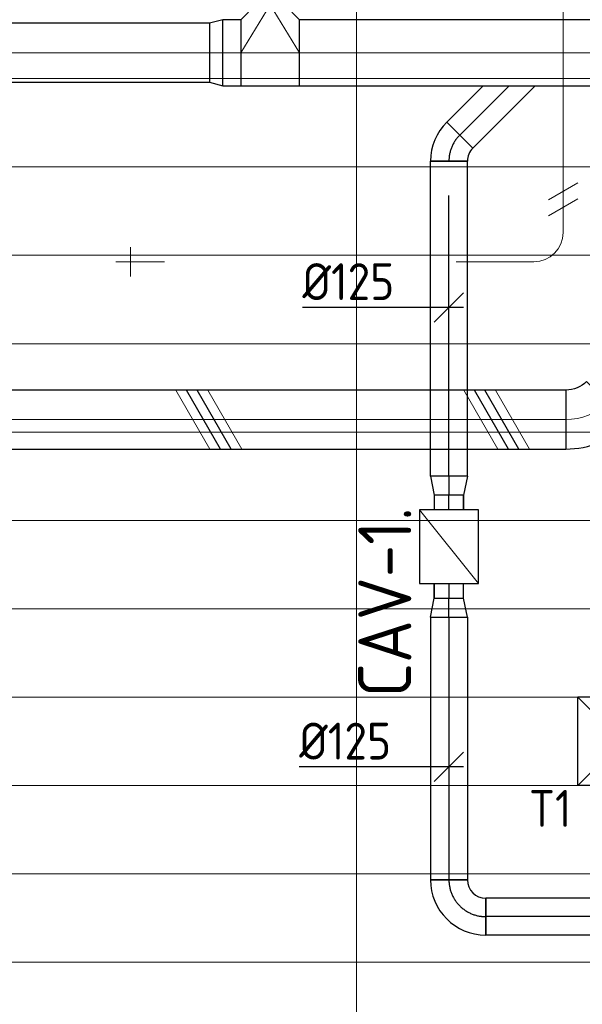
# Model space of a CAD drawing. Header units: millimetres. Extents: x -72412 to 16313, y -1015 to 52998.
# Tile 30 of 64: x -64067 to -62158, y 46487 to 49829. Entities that reach past the tile are written whole.
import ezdxf
from ezdxf.enums import TextEntityAlignment as Align

# ---------------------------------------------------------------- set-up
doc = ezdxf.new("R2010")
doc.units = ezdxf.units.MM
doc.header["$LTSCALE"] = 50
doc.linetypes.add('CENTER2', pattern=[28.575, 19.05, -3.175, 3.175, -3.175])
for name, color, linetype in [('4plfd', 254, 'Continuous'), ('WL570---_RETOUR', 100, 'Continuous'), ('WL570---_RETOUR_HL', 1, 'Continuous'), ('WL570---_TOEVOER', 200, 'Continuous'), ('WL570---_TOEVOER_RST', 200, 'Continuous'), ('WL570---_TOEVOER_RST_HL', 1, 'Continuous'), ('WM570---_RETOUR', 2, 'Continuous'), ('WM570---_RETOUR_PR', 2, 'Continuous'), ('WM570---_TOEVOER_RST_PR', 1, 'Continuous')]:
    doc.layers.add(name, color=color, linetype=linetype)
for name, color, linetype, lineweight in [('WL570---_BESTAAND-HARTLIJN', 161, 'Continuous', 0), ('WL570---_BESTAAND-RETOUR', 140, 'Continuous', 0), ('WL570---_BESTAAND-TOEVOER', 180, 'Continuous', 0), ('WL570---_DEMONTEREN', 10, 'Continuous', 0)]:
    doc.layers.add(name, color=color, linetype=linetype, lineweight=lineweight)
doc.layers.get('WL570---_DEMONTEREN').off()
doc.styles.add('BURO-025', font='ISO96.shx', dxfattribs={"height": 125})
doc.styles.add('MAATVOERING', font='ISO')

# ---------------------------------------------------------------- blocks, each defined once
blk = doc.blocks.new('Groep-44')
at = {"color": 8, "linetype": 'Continuous', "lineweight": 13}
for p, q in [((-73154.9, 48099.1), (-11882.7, 48099.1)), ((-73154.9, 47799.1), (-11882.7, 47799.1)), ((-73154.9, 47499.1), (-11882.7, 47499.1)), ((-73154.9, 47199.1), (-11882.7, 47199.1)), ((-73154.9, 46899.1), (-11882.7, 46899.1)), ((-73154.9, 46599.1), (-11882.7, 46599.1)), ((-73154.9, 46299.1), (-11882.7, 46299.1)), ((-73154.9, 45999.1), (-11882.7, 45999.1)), ((-73154.9, 45699.1), (-11882.7, 45699.1)), ((-73154.9, 45399.1), (-11882.7, 45399.1)), ((-73154.9, 45099.1), (-11882.7, 45099.1))]:
    blk.add_line(p, q, dxfattribs=at)
blk = doc.blocks.new('Groep-50')
at = {"color": 8, "linetype": 'Continuous', "lineweight": 13}
blk.add_line((-65654.9, 50199.1), (-65654.9, 43299.1), dxfattribs=at)
at = {"color": 8}
blk.add_blockref('Groep-44', (0, 0), dxfattribs=at)
blk = doc.blocks.new('Block plafond 5e verd')
at = {"layer": '4plfd'}
blk.add_blockref('Groep-50', (73304.9, -19149.1), dxfattribs=at)
blk = doc.blocks.new('KARO')
for p, q in [((1, 0.5), (0, 0.5)), ((0, -0.5), (1, -0.5))]:
    blk.add_line(p, q)
at = {"invisible_edges": 15}
blk.add_3dface([(0, 0.5), (0, -0.5), (1, -0.5), (1, 0.5)], dxfattribs=at)
at = {"layer": 'WL570---_BESTAAND-HARTLIJN'}
blk.add_line((0, 0), (1, 0), dxfattribs=at)
blk = doc.blocks.new('OSV2242000440G')
blk.add_lwpolyline([(0, -112), (44.8, -100), (44.8, 100), (0, 112)], close=True)
at = {"layer": 'WL570---_BESTAAND-HARTLIJN'}
blk.add_line((0, 0), (44.8, 0), dxfattribs=at)
blk = doc.blocks.new('OTS22422410000H')
blk.add_lwpolyline([(-100, -112), (100, -112), (100, 112), (50, 162), (-50, 162), (-100, 112)], close=True)
at = {"layer": 'WL570---_BESTAAND-HARTLIJN'}
blk.add_line((-100, 0), (100, 0), dxfattribs=at)
at = {"layer": 'WL570---_BESTAAND-RETOUR'}
blk.add_lwpolyline([(-100, 0), (0, 162), (100, 0)], dxfattribs=at)
blk = doc.blocks.new('OBO10000090ZE')
blk.add_lwpolyline([(-50, 0), (50, 0), (50, 100, 1), (-50, 100)], format="xyb", close=True)
at = {"layer": 'WL570---_BESTAAND-HARTLIJN'}
for points in [[(0, 0), (0, 150)], [(-50, 100), (50, 100)]]:
    blk.add_lwpolyline(points, dxfattribs=at)
blk = doc.blocks.new('OBO10000090H')
blk.add_lwpolyline([(50, -100, 0.414214), (-100, 50), (-100, -50, -0.414214), (-50, -100)], format="xyb", close=True)
at = {"invisible_edges": 15}
for points in [[(-91.3, -50.8), (-74, 47.7), (-100, 50), (-100, -50)], [(-82.9, -53), (-48.7, 41), (-74, 47.7), (-91.3, -50.8)], [(-75, -56.7), (-25, 29.9), (-48.7, 41), (-82.9, -53)], [(-67.9, -61.7), (-3.6, 14.9), (-25, 29.9), (-75, -56.7)], [(-61.7, -67.9), (14.9, -3.6), (-3.6, 14.9), (-67.9, -61.7)], [(-56.7, -75), (29.9, -25), (14.9, -3.6), (-61.7, -67.9)], [(-53, -82.9), (41, -48.7), (29.9, -25), (-56.7, -75)], [(-50.8, -91.3), (47.7, -74), (41, -48.7), (-53, -82.9)], [(-50, -100), (50, -100), (47.7, -74), (-50.8, -91.3)]]:
    blk.add_3dface(points, dxfattribs=at)
at = {"layer": 'WL570---_BESTAAND-HARTLIJN'}
blk.add_arc((-100, -100), 100, 0, 90, dxfattribs=at)
blk = doc.blocks.new('OBO20000045H')
blk.add_lwpolyline([(100, -82.8, 0.198912), (12.1, 129.3), (-129.3, -12.1, -0.198912), (-100, -82.8)], format="xyb", close=True)
at = {"invisible_edges": 15}
for points in [[(-123.4, -18.6), (29.8, 110), (12.1, 129.3), (-129.3, -12.1)], [(-118.1, -25.5), (45.7, 89.2), (29.8, 110), (-123.4, -18.6)], [(-113.4, -32.8), (59.8, 67.2), (45.7, 89.2), (-118.1, -25.5)], [(-109.4, -40.6), (71.9, 43.9), (59.8, 67.2), (-113.4, -32.8)], [(-106, -48.6), (81.9, 19.8), (71.9, 43.9), (-109.4, -40.6)], [(-103.4, -57), (89.8, -5.2), (81.9, 19.8), (-106, -48.6)], [(-101.5, -65.5), (95.4, -30.7), (89.8, -5.2), (-103.4, -57)], [(-100.4, -74.1), (98.9, -56.7), (95.4, -30.7), (-101.5, -65.5)], [(-100, -82.8), (100, -82.8), (98.9, -56.7), (-100.4, -74.1)]]:
    blk.add_3dface(points, dxfattribs=at)
at = {"layer": 'WL570---_BESTAAND-HARTLIJN'}
blk.add_arc((-200, -82.8), 200, 0, 45, dxfattribs=at)
blk = doc.blocks.new('UISO')
for p, q in [((0, 0.18), (1, 0.757)), ((0, 0), (1, 0.577))]:
    blk.add_line(p, q)
at = {"layer": 'WL570---_BESTAAND-TOEVOER'}
for p, q in [((0, 0.36), (1, 0.937)), ((0, -0.18), (1, 0.397))]:
    blk.add_line(p, q, dxfattribs=at)
blk = doc.blocks.new('VBX1001000010025000')
blk.add_lwpolyline([(50, -100), (300, -100), (300, 100), (50, 100)], close=True)
for points in [[(50, 50), (0, 50), (0, -50), (50, -50)], [(300, -50), (350, -50), (350, 50), (300, 50)]]:
    blk.add_lwpolyline(points)
at = {"layer": 'WL570---_BESTAAND-HARTLIJN'}
blk.add_line((300, 0), (350, 0), dxfattribs=at)
at = {"layer": 'WL570---_BESTAAND-TOEVOER'}
blk.add_line((50, -100), (300, 100), dxfattribs=at)
blk = doc.blocks.new('*U277')
at = {"color": 0, "ltscale": 10}
for p, q in [((150, 150, -2500), (-150, 150, -2500)), ((-150, -150, -2500), (-150, 150, -2500)), ((150, -150, -2500), (-150, 150, -2500)), ((-150, -150, -2500), (150, 150, -2500)), ((150, -150, -2500), (150, 150, -2500)), ((150, -150, -2500), (-150, -150, -2500))]:
    blk.add_line(p, q, dxfattribs=at)
at = {"layer": 'WL570---_TOEVOER_RST_HL', "linetype": 'CENTER2'}
blk.add_circle((0, 0, -2500), 0.075, dxfattribs=at)
at = {"layer": 'WL570---_TOEVOER_RST', "color": 2, "style": 'BURO-025'}
for tag in ['MC', 'Q']:
    blk.add_attdef(tag, text='', height=125, dxfattribs=at).set_placement((0, 0), align=Align.MIDDLE)
at = {"layer": 'WM570---_TOEVOER_RST_PR', "color": 2, "style": 'BURO-025'}
blk.add_attdef('POSNR', text='', height=125, dxfattribs=at).set_placement((0, 0), align=Align.MIDDLE)
blk = doc.blocks.new('*U473')
at = {"color": 0, "ltscale": 10}
for p, q in [((0, 62.5), (64.18, 50)), ((0, 62.5), (0, -62.5)), ((64.18, 50), (114.18, 50)), ((114.18, 50), (114.18, -50)), ((0, -62.5), (64.18, -50)), ((64.18, -50), (114.18, -50))]:
    blk.add_line(p, q, dxfattribs=at)
at = {"layer": 'WL570---_RETOUR_HL', "linetype": 'CENTER2'}
for p in [(0, 0), (114.18, 0)]:
    blk.add_line(p, (64.18, 0), dxfattribs=at)
blk.add_circle((0, 0), 0.075, dxfattribs=at)
at = {"layer": 'WM570---_RETOUR_PR', "color": 2, "style": 'BURO-025'}
blk.add_attdef('POSNR', text='', height=125, dxfattribs=at).set_placement((0, 0), align=Align.MIDDLE)
blk = doc.blocks.new('*U474')
at = {"color": 0, "ltscale": 10}
for p, q in [((0, 62.5), (1069.3, 62.5)), ((0, -62.5), (0, 62.5)), ((1069.3, 62.5), (1069.3, -62.5)), ((0, -62.5), (1069.3, -62.5))]:
    blk.add_line(p, q, dxfattribs=at)
at = {"layer": 'WL570---_RETOUR_HL', "linetype": 'CENTER2'}
blk.add_line((0, 0), (1069.3, 0), dxfattribs=at)
at = {"layer": 'WM570---_RETOUR_PR', "color": 2, "style": 'BURO-025'}
blk.add_attdef('POSNR', text='', height=125, dxfattribs=at).set_placement((0, 0), align=Align.MIDDLE)
blk = doc.blocks.new('*U475')
at = {"color": 0, "ltscale": 10}
for p, q in [((-51.8, -62.5), (-51.8, 62.5)), ((80.8, 7.6), (-7.6, -80.8))]:
    blk.add_line(p, q, dxfattribs=at)
for radius in [187.6, 62.6]:
    blk.add_arc((-51.8, -125.1), radius, 45, 90, dxfattribs=at)
at = {"layer": 'WL570---_RETOUR_HL', "linetype": 'CENTER2'}
blk.add_arc((-51.8, -125.1), 125.1, 45, 90, dxfattribs=at)
at = {"layer": 'WM570---_RETOUR_PR', "color": 2, "style": 'BURO-025'}
blk.add_attdef('POSNR', text='', height=125, dxfattribs=at).set_placement((0, 0), align=Align.MIDDLE)
blk = doc.blocks.new('*U476')
at = {"layer": 'WM570---_RETOUR', "color": 0, "ltscale": 10}
for p, q in [((-50, -50), (50, 50)), ((50, 0), (-497.2, 0))]:
    blk.add_line(p, q, dxfattribs=at)
at = {"layer": 'WM570---_RETOUR', "color": 0, "style": 'BURO-025'}
blk.add_text('%%c125', height=125, dxfattribs=at).set_placement((-497.2, 25))
blk = doc.blocks.new('*U477')
at = {"layer": 'WM570---_RETOUR', "color": 0, "ltscale": 10}
for p, q in [((-50, -50), (50, 50)), ((50, 0), (-508.1, 0))]:
    blk.add_line(p, q, dxfattribs=at)
at = {"layer": 'WM570---_RETOUR', "color": 0, "style": 'BURO-025'}
blk.add_text('%%c125', height=125, dxfattribs=at).set_placement((-508.1, 25))
blk = doc.blocks.new('*U490')
at = {"color": 0, "ltscale": 10}
for p, q in [((0, 62.5, -2700), (2136.9, 62.5, -2700)), ((0, -62.5, -2700), (0, 62.5, -2700)), ((2136.9, 62.5, -2700), (2136.9, -62.5, -2700)), ((0, -62.5, -2700), (2136.9, -62.5, -2700))]:
    blk.add_line(p, q, dxfattribs=at)
at = {"layer": 'WL570---_RETOUR_HL', "linetype": 'CENTER2'}
blk.add_line((0, 0, -2700), (2136.9, 0, -2700), dxfattribs=at)
at = {"layer": 'WM570---_RETOUR_PR', "color": 2, "style": 'BURO-025'}
blk.add_attdef('POSNR', text='', height=125, dxfattribs=at).set_placement((0, 0), align=Align.MIDDLE)
blk = doc.blocks.new('*U492')
at = {"color": 0, "ltscale": 10}
for p, q in [((0, 62.5, -2700), (891.9, 62.5, -2700)), ((0, -62.5, -2700), (0, 62.5, -2700)), ((891.9, 62.5, -2700), (891.9, -62.5, -2700)), ((0, -62.5, -2700), (891.9, -62.5, -2700))]:
    blk.add_line(p, q, dxfattribs=at)
at = {"layer": 'WL570---_RETOUR_HL', "linetype": 'CENTER2'}
blk.add_line((0, 0, -2700), (891.9, 0, -2700), dxfattribs=at)
at = {"layer": 'WM570---_RETOUR_PR', "color": 2, "style": 'BURO-025'}
blk.add_attdef('POSNR', text='', height=125, dxfattribs=at).set_placement((0, 0), align=Align.MIDDLE)
blk = doc.blocks.new('*U493')
at = {"color": 0, "ltscale": 10}
for p, q in [((0, 62.5, -2700), (64.18, 50, -2700)), ((0, 62.5, -2700), (0, -62.5, -2700)), ((64.18, 50, -2700), (114.18, 50, -2700)), ((114.18, 50, -2700), (114.18, -50, -2700)), ((0, -62.5, -2700), (64.18, -50, -2700)), ((64.18, -50, -2700), (114.18, -50, -2700))]:
    blk.add_line(p, q, dxfattribs=at)
at = {"layer": 'WL570---_RETOUR_HL', "linetype": 'CENTER2'}
for p in [(0, 0, -2700), (114.18, 0, -2700)]:
    blk.add_line(p, (64.18, 0, -2700), dxfattribs=at)
blk.add_circle((0, 0, -2700), 0.075, dxfattribs=at)
at = {"layer": 'WM570---_RETOUR_PR', "color": 2, "style": 'BURO-025'}
blk.add_attdef('POSNR', text='', height=125, dxfattribs=at).set_placement((0, 0), align=Align.MIDDLE)
blk = doc.blocks.new('*U494')
at = {"color": 0, "ltscale": 10}
for p, q in [((-125, -62.5, -2700), (-125, 62.5, -2700)), ((62.5, -125, -2700), (-62.5, -125, -2700))]:
    blk.add_line(p, q, dxfattribs=at)
for radius in [187.5, 62.5]:
    blk.add_arc((-125, -125, -2700), radius, 0, 90, dxfattribs=at)
at = {"layer": 'WL570---_RETOUR_HL', "linetype": 'CENTER2'}
blk.add_arc((-125, -125, -2700), 125, 0, 90, dxfattribs=at)
at = {"layer": 'WM570---_RETOUR_PR', "color": 2, "style": 'BURO-025'}
blk.add_attdef('POSNR', text='', height=125, dxfattribs=at).set_placement((0, 0), align=Align.MIDDLE)

msp = doc.modelspace()

# ---------------------------------------------------------------- linework, layer by layer
at = {"color": 0, "ltscale": 10}
msp.add_line((-62529.7, 49393.1), (-62618.1, 49481.5), dxfattribs=at)
at = {"layer": 'WL570---_RETOUR'}
for p, q in [((-62618.1, 49481.5), (-62494.7, 49604.9)), ((-62529.7, 49393.1), (-62317.9, 49604.9))]:
    msp.add_line(p, q, dxfattribs=at)
at = {"layer": 'WL570---_RETOUR_HL', "linetype": 'CENTER2'}
msp.add_line((-62573.9, 49437.3), (-62406.3, 49604.9), dxfattribs=at)

# ---------------------------------------------------------------- block references
at = {"layer": 'WL570---_DEMONTEREN', "yscale": 100, "zscale": 100}
for name, p, xscale, rotation in [('KARO', (-62222.7, 49949.2), 120.3173467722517, 270), ('KARO', (-62222.7, 49828.9), 225.01605862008, 270), ('KARO', (-62222.7, 49106.6), 497.2587075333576, 90), ('UISO', (-62172.7, 49257), 100, 180), ('KARO', (-62586.3, 49006.6), -263.5741460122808, 180)]:
    msp.add_blockref(name, p, dxfattribs=dict(at, xscale=xscale, rotation=rotation))
at = {"layer": 'WL570---_DEMONTEREN'}
for name, p, rotation in [('OBO10000090H', (-62222.7, 49006.6), 270.000000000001), ('OBO10000090ZE', (-63591.2, 49006.7), 90.00000000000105)]:
    msp.add_blockref(name, p, dxfattribs=dict(at, rotation=rotation))
at = {"layer": 'WL570---_DEMONTEREN', "xscale": 16.03765465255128, "yscale": 100, "zscale": 100}
msp.add_blockref('KARO', (-63591.2, 49006.7), dxfattribs=at)
at = {"layer": 'WL570---_RETOUR'}
msp.add_blockref('OTS22422410000H', (-63217.1, 49716.9), dxfattribs=at)
for p, xscale, yscale, zscale in [((-68222.6, 49716.9), 4799.378161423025, 200, 200), ((-63117.2, 49716.9), 5646.827396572, 224, 224)]:
    msp.add_blockref('KARO', p, dxfattribs=dict(at, xscale=xscale, yscale=yscale, zscale=zscale))
for name, p, rotation in [('OSV2242000440G', (-63378.1, 49716.9), 180.000000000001), ('*U475', (-62610.5, 49400.6), 90), ('*U474', (-62610.5, 48279.5), 90), ('*U473', (-62610.5, 48279.5), 270), ('VBX1001000010025000', (-62610.5, 47865.4), 90), ('*U493', (-62610.5, 47801.2, 2700), 90), ('*U492', (-62610.5, 47801.2, 2700), 270), ('*U494', (-62610.5, 46784.2, 2700), 180), ('*U490', (-60348.6, 46784.2, 2700), 180)]:
    msp.add_blockref(name, p, dxfattribs=dict(at, rotation=rotation))
at = {"layer": 'WL570---_RETOUR', "xscale": 61.00563397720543, "yscale": 224, "zscale": 224, "rotation": 180.000000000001}
msp.add_blockref('KARO', (-63317.1, 49716.9), dxfattribs=at)
at = {"layer": 'WL570---_TOEVOER'}
msp.add_blockref('Block plafond 5e verd', (-70573.6, 20679.1), dxfattribs=at)
at = {"layer": 'WL570---_TOEVOER', "rotation": 270}
msp.add_blockref('OBO20000045H', (-62131, 48471.4), dxfattribs=at)
at = {"layer": 'WL570---_TOEVOER', "yscale": 200, "zscale": 200}
for name, p, xscale, rotation in [('KARO', (-62213.8, 48471.4), 2421.830171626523, 180), ('UISO', (-63349.3, 48371.4), 200, 90), ('UISO', (-62372.7, 48371.4), 200, 90)]:
    msp.add_blockref(name, p, dxfattribs=dict(at, xscale=xscale, rotation=rotation))
at = {"layer": 'WL570---_TOEVOER'}
ref = msp.add_blockref('*U277', (-62023.6, 47379.2, 2500), dxfattribs=at)
ref.add_attrib('Q', '90', (-61894.7, 47092.3), dxfattribs={"layer": 'WL570---_TOEVOER_RST', "color": 2, "height": 125, "style": 'BURO-025'})
ref.add_attrib('MC', 'T1', (-62339, 47089.1), dxfattribs={"layer": 'WL570---_TOEVOER_RST', "color": 2, "height": 125, "style": 'BURO-025'})
at = {"layer": 'WM570---_RETOUR'}
for name, p in [('*U476', (-62610.5, 48852.2)), ('*U477', (-62610.5, 47292.5))]:
    msp.add_blockref(name, p, dxfattribs=at)

# ---------------------------------------------------------------- texts
at = {"layer": 'WL570---_TOEVOER_RST', "color": 2, "style": 'MAATVOERING'}
msp.add_text('CAV-1.', height=180, rotation=90, dxfattribs=at).set_placement((-62738.3, 47529.1))

doc.saveas('drawing.dxf')
